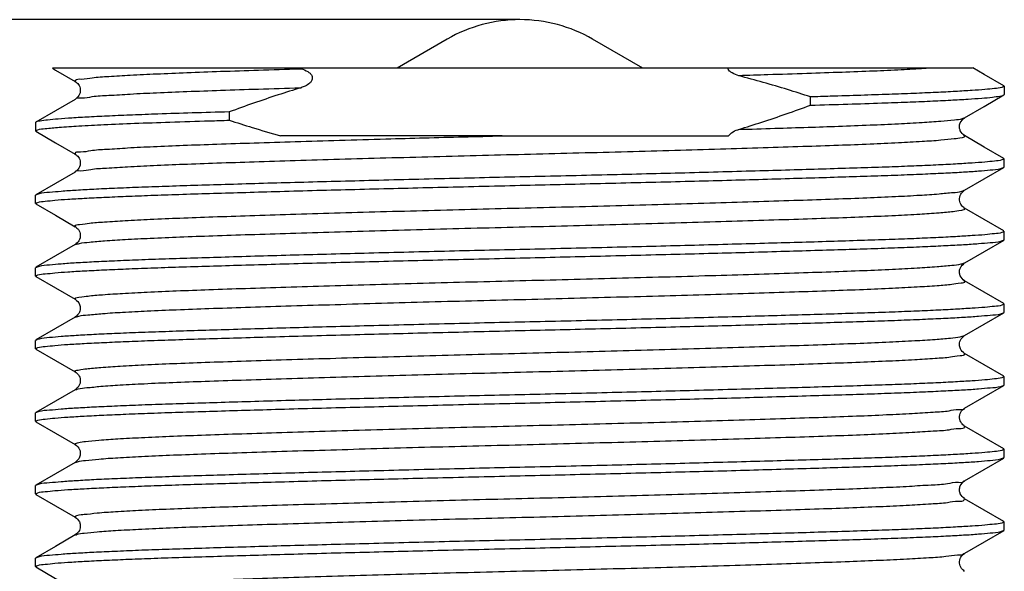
# Model space of a CAD drawing. Header units: millimetres. Extents: x 3 to 137, y 3 to 105.
# Tile 7 of 17: x 57.54 to 67.7, y 69.96 to 75.66. Entities that reach past the tile are written whole.
import ezdxf

# ---------------------------------------------------------------- set-up
doc = ezdxf.new("R2010")
doc.units = ezdxf.units.MM
doc.header["$LTSCALE"] = 0.5
doc.layers.add('DIMENSIONS', color=140, linetype='Continuous', lineweight=25)
doc.styles.add('SLDTEXTSTYLE0', font='TXT', dxfattribs={"width": 0.7})
doc.dimstyles.new('SLDDIMSTYLE0', dxfattribs={"dimtxt": 1.079004, "dimasz": 1.651, "dimexe": 0, "dimexo": 0.0625, "dimgap": 0.269751, "dimtad": 0, "dimtih": 1, "dimtoh": 1, "dimrnd": 1e-09, "dimzin": 12, "dimdsep": 46, "dimtxsty": 'SLDTEXTSTYLE0', "dimsah": 1, "dimcen": 0.09, "dimadec": 0, "dimazin": 3, "dimtfac": 1, "dimtofl": 0, "dimtmove": 0, "dimatfit": 3, "dimfxl": 0, "dimfrac": 2, "dimtolj": 1, "dimtzin": 12, "dimarcsym": 0})
doc.dimstyles.new('SLDDIMSTYLE1', dxfattribs={"dimtxt": 1.079004, "dimasz": 1.651, "dimexe": 0, "dimexo": 0.0625, "dimgap": 0.269751, "dimtad": 0, "dimtih": 1, "dimtoh": 1, "dimrnd": 1e-09, "dimzin": 4, "dimdsep": 46, "dimtxsty": 'SLDTEXTSTYLE0', "dimsah": 1, "dimcen": 0.09, "dimadec": 0, "dimazin": 1, "dimtfac": 1, "dimtofl": 0, "dimtmove": 0, "dimatfit": 3, "dimfxl": 0, "dimfrac": 2, "dimtolj": 1, "dimtzin": 12, "dimarcsym": 0})

# ---------------------------------------------------------------- blocks, each defined once
blk = doc.blocks.new('SW_BROKEN_VIEW_0')
at = {"color": 0}
blk.add_line((0, 0), (-0.653, 0), dxfattribs=at)
blk = doc.blocks.new('_D')
at = {"layer": 'DIMENSIONS'}
for p, q in [((62.065, 75.658), (47.17, 75.658)), ((48.758, 75.658), (48.758, 71.06)), ((47.155, 69.104), (46.792, 69.104)), ((46.792, 69.104), (46.792, 67.389)), ((50.361, 69.104), (50.723, 69.104)), ((50.723, 69.104), (50.723, 67.389)), ((46.792, 67.389), (47.155, 67.389)), ((50.723, 67.389), (50.361, 67.389)), ((48.758, 60.158), (48.758, 67.148)), ((57.246, 60.158), (47.17, 60.158))]:
    blk.add_line(p, q, dxfattribs=at)
for points in [[(48.758, 75.658), (48.504, 74.007), (49.012, 74.007)], [(48.758, 60.158), (49.012, 61.809), (48.504, 61.809)]]:
    blk.add_solid(points, dxfattribs=at)
at = {"layer": 'DIMENSIONS', "char_height": 1.0583, "attachment_point": 1, "style": 'SLDTEXTSTYLE0'}
for s, insert in [('15.5', (47.155, 70.71)), ('0.61', (47.155, 68.753))]:
    blk.add_mtext(s, dxfattribs=dict(at, insert=insert))
blk = doc.blocks.new('_D_2')
at = {"layer": 'DIMENSIONS'}
for p, q in [((57.237, 75.158), (52.06, 75.158)), ((53.648, 75.158), (53.648, 70.709)), ((52.045, 68.753), (51.682, 68.753)), ((51.682, 68.753), (51.682, 67.038)), ((55.251, 68.753), (55.613, 68.753)), ((55.613, 68.753), (55.613, 67.038)), ((51.682, 67.038), (52.045, 67.038)), ((55.613, 67.038), (55.251, 67.038)), ((53.648, 60.158), (53.648, 66.796)), ((57.246, 60.158), (52.06, 60.158))]:
    blk.add_line(p, q, dxfattribs=at)
for points in [[(53.648, 75.158), (53.394, 73.507), (53.902, 73.507)], [(53.648, 60.158), (53.902, 61.809), (53.394, 61.809)]]:
    blk.add_solid(points, dxfattribs=at)
at = {"layer": 'DIMENSIONS', "char_height": 1.0583, "attachment_point": 1, "style": 'SLDTEXTSTYLE0'}
for s, insert in [('15.0', (52.045, 70.359)), ('0.59', (52.045, 68.402))]:
    blk.add_mtext(s, dxfattribs=dict(at, insert=insert))

msp = doc.modelspace()

# ---------------------------------------------------------------- linework, layer by layer
for p, q in [((61.95, 75.457), (61.432, 75.158)), ((63.968, 75.158), (63.45, 75.457)), ((60.413, 75.158), (57.876, 75.158)), ((60.413, 75.158), (60.441, 75.151)), ((64.845, 75.158), (60.413, 75.158)), ((66.944, 75.158), (64.845, 75.158)), ((67.372, 75.158), (66.944, 75.158)), ((67.695, 74.975), (67.7, 74.97)), ((67.7, 74.97), (67.7, 74.884)), ((65.7, 74.774), (65.7, 74.86)), ((59.7, 74.705), (59.7, 74.619)), ((57.7, 74.595), (57.7, 74.509)), ((57.712, 74.504), (57.7, 74.509)), ((62.517, 74.458), (60.23, 74.458)), ((62.517, 74.458), (64.854, 74.458)), ((67.69, 74.225), (67.7, 74.22)), ((67.7, 74.134), (67.7, 74.22)), ((57.7, 73.759), (57.7, 73.845)), ((57.713, 73.754), (57.7, 73.759)), ((67.688, 73.475), (67.7, 73.47)), ((67.7, 73.384), (67.7, 73.47)), ((57.7, 73.009), (57.7, 73.095)), ((57.712, 73.005), (57.7, 73.009)), ((67.688, 72.725), (67.7, 72.72)), ((67.7, 72.634), (67.7, 72.72)), ((57.7, 72.259), (57.7, 72.345)), ((57.713, 72.254), (57.7, 72.259)), ((67.688, 71.975), (67.7, 71.97)), ((67.7, 71.884), (67.7, 71.97)), ((57.7, 71.509), (57.7, 71.595)), ((57.712, 71.504), (57.7, 71.509)), ((67.688, 71.225), (67.7, 71.22)), ((67.7, 71.134), (67.7, 71.22)), ((57.7, 70.759), (57.7, 70.845)), ((57.713, 70.754), (57.7, 70.759)), ((67.689, 70.475), (67.7, 70.47)), ((67.7, 70.384), (67.7, 70.47)), ((57.7, 70.009), (57.7, 70.095)), ((57.712, 70.005), (57.7, 70.009))]:
    msp.add_line(p, q)
at = {"flags": 128}
for points in [[(57.875, 75.156), (57.907, 75.137), (58.11, 75.02)], [(67.696, 74.975), (67.493, 75.092), (67.374, 75.161)], [(58.11, 74.834), (57.907, 74.717), (57.704, 74.6)], [(67.29, 74.645), (67.493, 74.762), (67.696, 74.88)], [(57.704, 74.505), (57.907, 74.387), (58.111, 74.27)], [(67.696, 74.225), (67.493, 74.342), (67.29, 74.46)], [(67.29, 73.895), (67.493, 74.012), (67.697, 74.13)], [(58.11, 74.084), (57.907, 73.967), (57.704, 73.85)], [(57.705, 73.754), (57.908, 73.637), (58.111, 73.519)], [(67.696, 73.475), (67.493, 73.592), (67.29, 73.71)], [(67.292, 73.146), (67.495, 73.263), (67.698, 73.381)], [(58.111, 73.335), (57.907, 73.217), (57.704, 73.1)], [(57.704, 73.005), (57.907, 72.887), (58.11, 72.77)], [(67.696, 72.725), (67.493, 72.842), (67.29, 72.96)], [(58.11, 72.585), (57.907, 72.467), (57.704, 72.35)], [(67.29, 72.395), (67.493, 72.512), (67.696, 72.63)], [(57.704, 72.254), (57.908, 72.137), (58.111, 72.02)], [(67.696, 71.975), (67.493, 72.092), (67.29, 72.21)], [(67.29, 71.645), (67.493, 71.762), (67.696, 71.88)], [(58.111, 71.835), (57.907, 71.717), (57.704, 71.6)], [(57.704, 71.505), (57.907, 71.387), (58.111, 71.27)], [(67.696, 71.225), (67.493, 71.342), (67.29, 71.46)], [(58.11, 71.084), (57.907, 70.967), (57.704, 70.849)], [(67.29, 70.895), (67.493, 71.012), (67.697, 71.13)], [(57.705, 70.754), (57.908, 70.637), (58.111, 70.52)], [(67.697, 70.475), (67.493, 70.592), (67.29, 70.709)], [(58.111, 70.335), (57.907, 70.217), (57.704, 70.1)], [(67.292, 70.146), (67.495, 70.264), (67.698, 70.381)], [(57.704, 70.005), (57.907, 69.887), (58.11, 69.77)]]:
    msp.add_lwpolyline(points, dxfattribs=at)
for start, end in [(89.9999, 119.9942), (60.0061, 89.9999)]:
    msp.add_arc((62.7, 74.158), 1.5, start, end)
for points, knots in [([(58.112, 75.02), (58.112, 75.024), (58.116, 75.049), (58.201, 75.039), (58.299, 75.065), (58.476, 75.071), (58.694, 75.087), (58.964, 75.099), (59.274, 75.112), (59.625, 75.125), (60.014, 75.137), (60.291, 75.146), (60.437, 75.15), (60.441, 75.151)], [0, 0, 0, 0, 0.005135, 0.030417, 0.079406, 0.152037, 0.247221, 0.363006, 0.496723, 0.645849, 0.812507, 0.99541, 1, 1, 1, 1]), ([(60.441, 75.151), (60.465, 75.143), (60.498, 75.132), (60.535, 75.105), (60.552, 75.084), (60.558, 75.062), (60.557, 75.043), (60.549, 75.022), (60.526, 74.995), (60.488, 74.972), (60.456, 74.961), (60.441, 74.955)], [0, 0, 0, 0, 0.231979, 0.323896, 0.416597, 0.475269, 0.534143, 0.59033, 0.685165, 0.854745, 1, 1, 1, 1]), ([(64.96, 75.079), (64.936, 75.086), (64.901, 75.097), (64.865, 75.125), (64.851, 75.143), (64.846, 75.154), (64.845, 75.158)], [0, 0, 0, 0, 0.520546, 0.7477, 0.924376, 1, 1, 1, 1]), ([(66.944, 75.158), (66.921, 75.156), (66.819, 75.149), (66.621, 75.138), (66.338, 75.125), (66.013, 75.113), (65.65, 75.101), (65.294, 75.089), (65.06, 75.082), (64.96, 75.079)], [0, 0, 0, 0, 0.034352, 0.155028, 0.299037, 0.463001, 0.64548, 0.848784, 1, 1, 1, 1]), ([(58.11, 75.02), (58.122, 75.011), (58.15, 74.989), (58.168, 74.934), (58.156, 74.872), (58.125, 74.847), (58.11, 74.834)], [0, 0, 0, 0, 0.204139, 0.465089, 0.747938, 1, 1, 1, 1]), ([(65.7, 74.86), (65.621, 74.885), (65.459, 74.938), (65.212, 75.011), (65.044, 75.056), (64.96, 75.079)], [0, 0, 0, 0, 0.322433, 0.661139, 1, 1, 1, 1]), ([(58.114, 74.834), (58.114, 74.835), (58.119, 74.855), (58.203, 74.842), (58.298, 74.871), (58.476, 74.876), (58.694, 74.892), (58.964, 74.904), (59.274, 74.917), (59.625, 74.929), (60.014, 74.942), (60.291, 74.951), (60.437, 74.955), (60.441, 74.955)], [0, 0, 0, 0, 0.000939, 0.026328, 0.075524, 0.148461, 0.244046, 0.36032, 0.494601, 0.644355, 0.811716, 0.995391, 1, 1, 1, 1]), ([(60.441, 74.955), (60.362, 74.931), (60.198, 74.879), (59.951, 74.796), (59.784, 74.736), (59.7, 74.705)], [0, 0, 0, 0, 0.318574, 0.659236, 1, 1, 1, 1]), ([(67.7, 74.97), (67.692, 74.966), (67.661, 74.95), (67.591, 74.947), (67.49, 74.934), (67.355, 74.926), (67.186, 74.915), (66.986, 74.905), (66.757, 74.895), (66.499, 74.885), (66.211, 74.876), (65.941, 74.867), (65.768, 74.862), (65.7, 74.86)], [0, 0, 0, 0, 0.013654, 0.051677, 0.101625, 0.168025, 0.253131, 0.354588, 0.468205, 0.595794, 0.740803, 0.898625, 1, 1, 1, 1]), ([(65.7, 74.774), (65.828, 74.778), (66.074, 74.785), (66.407, 74.796), (66.691, 74.806), (66.927, 74.816), (67.136, 74.826), (67.314, 74.836), (67.456, 74.847), (67.567, 74.855), (67.64, 74.868), (67.686, 74.87), (67.698, 74.882), (67.7, 74.884)], [0, 0, 0, 0, 0.1912, 0.367313, 0.498502, 0.61595, 0.721566, 0.811017, 0.881788, 0.936216, 0.974756, 0.995532, 1, 1, 1, 1]), ([(59.7, 74.705), (59.572, 74.702), (59.327, 74.694), (58.994, 74.684), (58.71, 74.673), (58.473, 74.663), (58.264, 74.653), (58.087, 74.643), (57.944, 74.632), (57.834, 74.624), (57.761, 74.611), (57.715, 74.609), (57.702, 74.597), (57.7, 74.595)], [0, 0, 0, 0, 0.1912, 0.367313, 0.498502, 0.61595, 0.721566, 0.811017, 0.881788, 0.936216, 0.974756, 0.995532, 1, 1, 1, 1]), ([(64.96, 74.524), (65.039, 74.549), (65.203, 74.6), (65.45, 74.684), (65.617, 74.744), (65.7, 74.774)], [0, 0, 0, 0, 0.318574, 0.659236, 1, 1, 1, 1]), ([(57.7, 74.509), (57.708, 74.513), (57.739, 74.529), (57.824, 74.533), (57.963, 74.55), (58.166, 74.561), (58.425, 74.575), (58.738, 74.588), (59.102, 74.601), (59.428, 74.611), (59.632, 74.617), (59.7, 74.619)], [0, 0, 0, 0, 0.013809, 0.051672, 0.123263, 0.224857, 0.354583, 0.511615, 0.694102, 0.898624, 1, 1, 1, 1]), ([(59.7, 74.619), (59.779, 74.594), (59.955, 74.537), (60.132, 74.486), (60.23, 74.458)], [0, 0, 0, 0, 0.449502, 1, 1, 1, 1]), ([(64.96, 74.524), (65.083, 74.528), (65.322, 74.535), (65.664, 74.546), (65.993, 74.557), (66.304, 74.569), (66.592, 74.582), (66.835, 74.596), (67.028, 74.607), (67.165, 74.624), (67.248, 74.627), (67.278, 74.642), (67.284, 74.645)], [0, 0, 0, 0, 0.159404, 0.307041, 0.441416, 0.582906, 0.707735, 0.81296, 0.896276, 0.956186, 0.992138, 1, 1, 1, 1]), ([(67.29, 74.46), (67.273, 74.475), (67.246, 74.498), (67.238, 74.538), (67.238, 74.555), (67.238, 74.564), (67.24, 74.574), (67.248, 74.608), (67.272, 74.629), (67.29, 74.645)], [0, 0, 0, 0, 0.304389, 0.461624, 0.535773, 0.541697, 0.581246, 0.683105, 1, 1, 1, 1]), ([(64.854, 74.458), (64.864, 74.469), (64.89, 74.498), (64.93, 74.515), (64.957, 74.523), (64.96, 74.524)], [0, 0, 0, 0, 0.347055, 0.927166, 1, 1, 1, 1]), ([(58.112, 74.084), (58.112, 74.085), (58.107, 74.102), (58.201, 74.092), (58.279, 74.119), (58.456, 74.125), (58.666, 74.141), (58.932, 74.153), (59.238, 74.166), (59.584, 74.178), (59.969, 74.191), (60.391, 74.204), (60.845, 74.218), (61.322, 74.231), (61.814, 74.244), (62.312, 74.257), (62.811, 74.27), (63.31, 74.282), (63.806, 74.296), (64.292, 74.309), (64.76, 74.323), (65.201, 74.336), (65.607, 74.349), (65.975, 74.361), (66.304, 74.374), (66.591, 74.387), (66.837, 74.401), (67.023, 74.412), (67.175, 74.429), (67.235, 74.432), (67.304, 74.452), (67.288, 74.458), (67.283, 74.46)], [0, 0, 0, 0, 0.000074, 0.005851, 0.01764, 0.03546, 0.05906, 0.087966, 0.121518, 0.159009, 0.200913, 0.247022, 0.296606, 0.348785, 0.402573, 0.456947, 0.510963, 0.565226, 0.619467, 0.672665, 0.723807, 0.771948, 0.816267, 0.856126, 0.891919, 0.923498, 0.950118, 0.971194, 0.98635, 0.995445, 0.998689, 1, 1, 1, 1]), ([(58.114, 74.27), (58.113, 74.273), (58.105, 74.296), (58.198, 74.289), (58.281, 74.313), (58.456, 74.32), (58.666, 74.336), (58.932, 74.348), (59.238, 74.361), (59.584, 74.373), (59.969, 74.386), (60.391, 74.399), (60.845, 74.413), (61.29, 74.425), (61.716, 74.437), (62.116, 74.448), (62.383, 74.454), (62.517, 74.458)], [0, 0, 0, 0, 0.002444, 0.014473, 0.039024, 0.076132, 0.125278, 0.185474, 0.255343, 0.333418, 0.420679, 0.516699, 0.619956, 0.728614, 0.818384, 0.909211, 1, 1, 1, 1]), ([(67.7, 74.22), (67.692, 74.216), (67.661, 74.2), (67.591, 74.197), (67.49, 74.184), (67.355, 74.176), (67.186, 74.165), (66.986, 74.155), (66.757, 74.145), (66.499, 74.135), (66.211, 74.126), (65.899, 74.116), (65.567, 74.106), (65.214, 74.096), (64.84, 74.086), (64.451, 74.075), (64.054, 74.065), (63.646, 74.055), (63.228, 74.045), (62.806, 74.035), (62.387, 74.026), (61.971, 74.016), (61.556, 74.006), (61.149, 73.995), (60.757, 73.985), (60.378, 73.975), (60.013, 73.965), (59.667, 73.954), (59.345, 73.945), (59.048, 73.935), (58.773, 73.926), (58.527, 73.915), (58.312, 73.906), (58.129, 73.895), (57.976, 73.886), (57.85, 73.872), (57.758, 73.869), (57.712, 73.85), (57.7, 73.845)], [0, 0, 0, 0, 0.002735, 0.010351, 0.020357, 0.033657, 0.050705, 0.071028, 0.093786, 0.119344, 0.148391, 0.180004, 0.212972, 0.247918, 0.285699, 0.325044, 0.36451, 0.40491, 0.447168, 0.489812, 0.531325, 0.572623, 0.614593, 0.655727, 0.694608, 0.732148, 0.769099, 0.804086, 0.835954, 0.865506, 0.893275, 0.918176, 0.939441, 0.95768, 0.973148, 0.985171, 0.996056, 1, 1, 1, 1]), ([(58.111, 74.27), (58.123, 74.26), (58.15, 74.239), (58.168, 74.184), (58.156, 74.122), (58.125, 74.097), (58.11, 74.085)], [0, 0, 0, 0, 0.2033586, 0.4644412, 0.7477124, 1, 1, 1, 1]), ([(57.7, 73.759), (57.708, 73.763), (57.739, 73.779), (57.809, 73.782), (57.911, 73.795), (58.045, 73.804), (58.214, 73.814), (58.415, 73.824), (58.643, 73.834), (58.901, 73.844), (59.189, 73.854), (59.501, 73.863), (59.834, 73.873), (60.186, 73.883), (60.56, 73.894), (60.949, 73.904), (61.347, 73.914), (61.754, 73.924), (62.172, 73.934), (62.594, 73.944), (63.013, 73.954), (63.429, 73.964), (63.844, 73.974), (64.251, 73.984), (64.644, 73.994), (65.022, 74.004), (65.387, 74.015), (65.734, 74.025), (66.055, 74.035), (66.353, 74.044), (66.627, 74.054), (66.874, 74.064), (67.088, 74.074), (67.271, 74.084), (67.424, 74.093), (67.551, 74.107), (67.642, 74.11), (67.688, 74.129), (67.7, 74.134)], [0, 0, 0, 0, 0.002735, 0.010351, 0.020357, 0.033657, 0.050705, 0.071028, 0.093786, 0.119344, 0.148391, 0.180004, 0.212972, 0.247918, 0.285699, 0.325044, 0.36451, 0.40491, 0.447168, 0.489812, 0.531325, 0.572623, 0.614593, 0.655727, 0.694608, 0.732148, 0.769099, 0.804086, 0.835954, 0.865506, 0.893275, 0.918176, 0.939441, 0.95768, 0.973148, 0.985171, 0.996056, 1, 1, 1, 1]), ([(58.116, 73.519), (58.113, 73.523), (58.098, 73.54), (58.192, 73.542), (58.264, 73.56), (58.436, 73.569), (58.639, 73.584), (58.9, 73.597), (59.202, 73.61), (59.544, 73.622), (59.925, 73.634), (60.343, 73.648), (60.793, 73.661), (61.268, 73.675), (61.759, 73.688), (62.257, 73.701), (62.756, 73.714), (63.254, 73.726), (63.751, 73.739), (64.239, 73.753), (64.71, 73.766), (65.154, 73.78), (65.564, 73.793), (65.936, 73.805), (66.269, 73.818), (66.562, 73.83), (66.81, 73.844), (67.009, 73.856), (67.153, 73.872), (67.241, 73.877), (67.277, 73.892), (67.285, 73.895)], [0, 0, 0, 0, 0.0012623, 0.0063946, 0.0175199, 0.0346944, 0.0576945, 0.0860686, 0.119174, 0.1562649, 0.1977049, 0.2434243, 0.2927124, 0.3447008, 0.3984134, 0.4528265, 0.5069466, 0.5612049, 0.6155509, 0.6689681, 0.7204379, 0.7690031, 0.8138267, 0.8542379, 0.8904844, 0.9226023, 0.9498317, 0.9715686, 0.9874095, 0.997186, 1, 1, 1, 1]), ([(67.29, 73.709), (67.278, 73.719), (67.251, 73.74), (67.233, 73.795), (67.244, 73.857), (67.275, 73.883), (67.29, 73.895)], [0, 0, 0, 0, 0.204039, 0.465054, 0.74799, 1, 1, 1, 1]), ([(58.112, 73.335), (58.126, 73.339), (58.173, 73.353), (58.275, 73.361), (58.431, 73.376), (58.641, 73.388), (58.9, 73.402), (59.202, 73.414), (59.544, 73.427), (59.925, 73.439), (60.343, 73.452), (60.793, 73.466), (61.268, 73.48), (61.759, 73.493), (62.257, 73.506), (62.756, 73.518), (63.254, 73.531), (63.751, 73.544), (64.239, 73.558), (64.71, 73.571), (65.154, 73.585), (65.564, 73.598), (65.936, 73.61), (66.269, 73.623), (66.561, 73.635), (66.812, 73.649), (67.004, 73.661), (67.164, 73.676), (67.226, 73.684), (67.305, 73.699), (67.288, 73.707), (67.283, 73.71)], [0, 0, 0, 0, 0.004773, 0.01589, 0.033051, 0.056032, 0.084384, 0.117463, 0.154524, 0.195931, 0.241614, 0.290863, 0.34281, 0.39648, 0.45085, 0.504927, 0.559142, 0.613445, 0.66682, 0.718248, 0.766775, 0.811563, 0.851942, 0.88816, 0.920252, 0.94746, 0.969179, 0.985008, 0.994776, 0.998634, 1, 1, 1, 1]), ([(58.11, 73.52), (58.122, 73.51), (58.15, 73.489), (58.168, 73.434), (58.156, 73.372), (58.125, 73.347), (58.111, 73.335)], [0, 0, 0, 0, 0.2043156, 0.4655942, 0.7486533, 1, 1, 1, 1]), ([(67.7, 73.47), (67.692, 73.466), (67.661, 73.45), (67.591, 73.447), (67.49, 73.434), (67.355, 73.426), (67.186, 73.415), (66.986, 73.405), (66.757, 73.395), (66.499, 73.385), (66.211, 73.376), (65.899, 73.366), (65.567, 73.356), (65.214, 73.346), (64.84, 73.336), (64.451, 73.325), (64.054, 73.315), (63.646, 73.305), (63.228, 73.295), (62.806, 73.285), (62.387, 73.276), (61.971, 73.266), (61.556, 73.256), (61.149, 73.245), (60.757, 73.235), (60.378, 73.225), (60.013, 73.215), (59.667, 73.204), (59.345, 73.195), (59.048, 73.185), (58.773, 73.176), (58.527, 73.165), (58.312, 73.156), (58.129, 73.145), (57.976, 73.136), (57.85, 73.122), (57.758, 73.119), (57.712, 73.1), (57.7, 73.095)], [0, 0, 0, 0, 0.002735, 0.010351, 0.020357, 0.033657, 0.050705, 0.071028, 0.093786, 0.119344, 0.148391, 0.180004, 0.212972, 0.247918, 0.285699, 0.325044, 0.36451, 0.40491, 0.447168, 0.489812, 0.531325, 0.572623, 0.614593, 0.655727, 0.694608, 0.732148, 0.769099, 0.804086, 0.835954, 0.865506, 0.893276, 0.918176, 0.939441, 0.95768, 0.973148, 0.985171, 0.996056, 1, 1, 1, 1]), ([(57.7, 73.009), (57.708, 73.013), (57.739, 73.029), (57.809, 73.032), (57.911, 73.045), (58.045, 73.054), (58.214, 73.064), (58.415, 73.074), (58.643, 73.084), (58.901, 73.094), (59.189, 73.104), (59.501, 73.113), (59.834, 73.123), (60.186, 73.133), (60.56, 73.144), (60.949, 73.154), (61.347, 73.164), (61.754, 73.174), (62.172, 73.184), (62.594, 73.194), (63.013, 73.204), (63.429, 73.214), (63.844, 73.224), (64.251, 73.234), (64.644, 73.244), (65.022, 73.254), (65.387, 73.265), (65.734, 73.275), (66.055, 73.285), (66.353, 73.294), (66.627, 73.304), (66.874, 73.314), (67.088, 73.324), (67.271, 73.334), (67.424, 73.343), (67.551, 73.357), (67.642, 73.36), (67.688, 73.379), (67.7, 73.384)], [0, 0, 0, 0, 0.002735, 0.010351, 0.020357, 0.033657, 0.050705, 0.071028, 0.093786, 0.119344, 0.148391, 0.180004, 0.212972, 0.247918, 0.285699, 0.325044, 0.36451, 0.40491, 0.447168, 0.489812, 0.531325, 0.572623, 0.614593, 0.655727, 0.694608, 0.732148, 0.769099, 0.804086, 0.835954, 0.865506, 0.893275, 0.918176, 0.939441, 0.95768, 0.973148, 0.985171, 0.996056, 1, 1, 1, 1]), ([(58.117, 72.77), (58.113, 72.772), (58.095, 72.784), (58.184, 72.794), (58.25, 72.806), (58.416, 72.819), (58.613, 72.832), (58.869, 72.845), (59.166, 72.858), (59.504, 72.87), (59.88, 72.883), (60.295, 72.896), (60.742, 72.91), (61.215, 72.923), (61.704, 72.937), (62.201, 72.95), (62.7, 72.962), (63.199, 72.975), (63.696, 72.988), (64.186, 73.001), (64.658, 73.015), (65.106, 73.028), (65.52, 73.041), (65.896, 73.054), (66.234, 73.066), (66.532, 73.079), (66.785, 73.093), (66.989, 73.105), (67.139, 73.12), (67.235, 73.127), (67.278, 73.142), (67.29, 73.146)], [0, 0, 0, 0, 0.0013148, 0.005802, 0.0162441, 0.03274, 0.0550932, 0.0828767, 0.1154671, 0.1521015, 0.1929976, 0.2382372, 0.2871302, 0.338824, 0.3923524, 0.4466949, 0.5008397, 0.5549844, 0.6093269, 0.6628553, 0.7145491, 0.7634421, 0.8086818, 0.8495778, 0.8862122, 0.9188026, 0.9465861, 0.9689394, 0.9854352, 0.9958773, 1, 1, 1, 1]), ([(67.29, 72.96), (67.272, 72.976), (67.248, 72.997), (67.24, 73.029), (67.239, 73.039), (67.237, 73.059), (67.242, 73.102), (67.273, 73.129), (67.29, 73.145)], [0, 0, 0, 0, 0.3174063, 0.4194122, 0.4494506, 0.459012, 0.6951519, 1, 1, 1, 1]), ([(58.114, 72.585), (58.125, 72.588), (58.166, 72.603), (58.261, 72.609), (58.411, 72.625), (58.615, 72.637), (58.869, 72.65), (59.166, 72.663), (59.504, 72.675), (59.88, 72.688), (60.295, 72.701), (60.742, 72.714), (61.215, 72.728), (61.704, 72.742), (62.201, 72.755), (62.7, 72.767), (63.199, 72.78), (63.696, 72.793), (64.186, 72.806), (64.658, 72.82), (65.106, 72.833), (65.52, 72.846), (65.896, 72.859), (66.234, 72.871), (66.531, 72.884), (66.787, 72.897), (66.984, 72.91), (67.151, 72.923), (67.217, 72.935), (67.305, 72.945), (67.287, 72.957), (67.283, 72.96)], [0, 0, 0, 0, 0.003705, 0.014151, 0.030653, 0.053015, 0.080809, 0.113412, 0.15006, 0.190972, 0.236229, 0.285141, 0.336855, 0.390404, 0.444767, 0.498933, 0.553099, 0.607462, 0.661011, 0.712725, 0.761637, 0.806894, 0.847806, 0.884454, 0.917057, 0.944851, 0.967213, 0.983716, 0.994162, 0.998651, 1, 1, 1, 1]), ([(58.111, 72.77), (58.129, 72.754), (58.152, 72.733), (58.16, 72.7), (58.162, 72.69), (58.164, 72.67), (58.158, 72.627), (58.128, 72.6), (58.111, 72.585)], [0, 0, 0, 0, 0.317432, 0.419433, 0.449466, 0.459023, 0.695153, 1, 1, 1, 1]), ([(67.7, 72.72), (67.692, 72.716), (67.661, 72.7), (67.591, 72.697), (67.49, 72.684), (67.355, 72.676), (67.186, 72.665), (66.986, 72.655), (66.757, 72.645), (66.499, 72.635), (66.211, 72.626), (65.899, 72.616), (65.567, 72.606), (65.214, 72.596), (64.84, 72.586), (64.451, 72.575), (64.054, 72.565), (63.646, 72.555), (63.228, 72.545), (62.806, 72.535), (62.387, 72.526), (61.971, 72.516), (61.556, 72.506), (61.149, 72.495), (60.757, 72.485), (60.378, 72.475), (60.013, 72.465), (59.667, 72.454), (59.345, 72.445), (59.048, 72.435), (58.773, 72.426), (58.527, 72.415), (58.312, 72.406), (58.129, 72.395), (57.976, 72.386), (57.85, 72.372), (57.758, 72.369), (57.712, 72.35), (57.7, 72.345)], [0, 0, 0, 0, 0.002735, 0.010351, 0.020357, 0.033657, 0.050705, 0.071028, 0.093786, 0.119344, 0.148391, 0.180004, 0.212972, 0.247918, 0.285699, 0.325044, 0.36451, 0.40491, 0.447168, 0.489812, 0.531325, 0.572623, 0.614593, 0.655727, 0.694608, 0.732148, 0.769099, 0.804086, 0.835954, 0.865506, 0.893275, 0.918176, 0.939441, 0.95768, 0.973148, 0.985171, 0.996056, 1, 1, 1, 1]), ([(57.7, 72.259), (57.708, 72.263), (57.739, 72.279), (57.809, 72.282), (57.911, 72.295), (58.045, 72.304), (58.214, 72.314), (58.415, 72.324), (58.643, 72.334), (58.901, 72.344), (59.189, 72.354), (59.501, 72.363), (59.834, 72.373), (60.186, 72.383), (60.56, 72.394), (60.949, 72.404), (61.347, 72.414), (61.754, 72.424), (62.172, 72.434), (62.594, 72.444), (63.013, 72.454), (63.429, 72.464), (63.844, 72.474), (64.251, 72.484), (64.644, 72.494), (65.022, 72.504), (65.387, 72.515), (65.734, 72.525), (66.055, 72.535), (66.353, 72.544), (66.627, 72.554), (66.874, 72.564), (67.088, 72.574), (67.271, 72.584), (67.424, 72.593), (67.551, 72.607), (67.642, 72.61), (67.688, 72.629), (67.7, 72.634)], [0, 0, 0, 0, 0.002735, 0.010351, 0.020357, 0.033657, 0.050705, 0.071028, 0.093786, 0.119344, 0.148391, 0.180004, 0.212972, 0.247918, 0.285699, 0.325044, 0.36451, 0.40491, 0.447168, 0.489812, 0.531325, 0.572623, 0.614593, 0.655727, 0.694608, 0.732148, 0.769099, 0.804086, 0.835954, 0.865506, 0.893275, 0.918176, 0.939441, 0.95768, 0.973148, 0.985171, 0.996056, 1, 1, 1, 1]), ([(58.118, 72.02), (58.113, 72.022), (58.095, 72.03), (58.175, 72.046), (58.237, 72.053), (58.396, 72.068), (58.588, 72.08), (58.839, 72.094), (59.131, 72.107), (59.465, 72.119), (59.837, 72.132), (60.247, 72.145), (60.691, 72.158), (61.161, 72.172), (61.649, 72.185), (62.146, 72.198), (62.645, 72.211), (63.144, 72.223), (63.641, 72.236), (64.132, 72.25), (64.607, 72.263), (65.058, 72.277), (65.476, 72.29), (65.857, 72.303), (66.199, 72.315), (66.501, 72.328), (66.759, 72.341), (66.969, 72.353), (67.126, 72.368), (67.227, 72.376), (67.274, 72.391), (67.288, 72.395)], [0, 0, 0, 0, 0.001394, 0.005252, 0.01502, 0.030848, 0.052566, 0.079772, 0.111863, 0.148079, 0.188456, 0.233241, 0.281765, 0.333191, 0.386563, 0.440863, 0.495075, 0.549149, 0.603516, 0.657183, 0.709127, 0.758374, 0.804054, 0.845459, 0.882519, 0.915596, 0.943946, 0.966926, 0.984086, 0.995202, 1, 1, 1, 1]), ([(67.29, 72.209), (67.273, 72.224), (67.251, 72.243), (67.241, 72.273), (67.239, 72.284), (67.239, 72.288), (67.236, 72.309), (67.242, 72.353), (67.273, 72.38), (67.29, 72.395)], [0, 0, 0, 0, 0.2928179, 0.392071, 0.4240084, 0.4434821, 0.4484929, 0.7101886, 1, 1, 1, 1]), ([(58.116, 71.835), (58.124, 71.838), (58.16, 71.852), (58.248, 71.857), (58.391, 71.874), (58.59, 71.885), (58.838, 71.899), (59.131, 71.912), (59.464, 71.924), (59.837, 71.936), (60.247, 71.95), (60.691, 71.963), (61.161, 71.977), (61.649, 71.99), (62.146, 72.003), (62.645, 72.016), (63.144, 72.028), (63.641, 72.041), (64.132, 72.055), (64.607, 72.068), (65.058, 72.082), (65.476, 72.095), (65.856, 72.108), (66.199, 72.12), (66.5, 72.133), (66.761, 72.145), (66.965, 72.16), (67.136, 72.169), (67.209, 72.188), (67.302, 72.19), (67.287, 72.206), (67.285, 72.21)], [0, 0, 0, 0, 0.002741, 0.012518, 0.028361, 0.050101, 0.077333, 0.109455, 0.145705, 0.186121, 0.23095, 0.279521, 0.330997, 0.38442, 0.438772, 0.493037, 0.547163, 0.601582, 0.655301, 0.707296, 0.756589, 0.802314, 0.843759, 0.880854, 0.913963, 0.942341, 0.965343, 0.98252, 0.993646, 0.998779, 1, 1, 1, 1]), ([(67.7, 71.97), (67.692, 71.966), (67.661, 71.95), (67.591, 71.947), (67.49, 71.934), (67.355, 71.926), (67.186, 71.915), (66.986, 71.905), (66.757, 71.895), (66.499, 71.885), (66.211, 71.876), (65.899, 71.866), (65.567, 71.856), (65.214, 71.846), (64.84, 71.836), (64.451, 71.825), (64.054, 71.815), (63.646, 71.805), (63.228, 71.795), (62.806, 71.785), (62.387, 71.776), (61.971, 71.766), (61.556, 71.756), (61.149, 71.745), (60.757, 71.735), (60.378, 71.725), (60.013, 71.715), (59.667, 71.704), (59.345, 71.695), (59.048, 71.685), (58.773, 71.676), (58.527, 71.665), (58.312, 71.656), (58.129, 71.645), (57.976, 71.636), (57.85, 71.622), (57.758, 71.619), (57.712, 71.6), (57.7, 71.595)], [0, 0, 0, 0, 0.002735, 0.010351, 0.020357, 0.033657, 0.050705, 0.071028, 0.093786, 0.119344, 0.148391, 0.180004, 0.212972, 0.247918, 0.285699, 0.325044, 0.36451, 0.40491, 0.447168, 0.489812, 0.531325, 0.572623, 0.614593, 0.655727, 0.694608, 0.732148, 0.769099, 0.804086, 0.835954, 0.865506, 0.893276, 0.918176, 0.939441, 0.95768, 0.973148, 0.985171, 0.996056, 1, 1, 1, 1]), ([(58.11, 72.02), (58.122, 72.01), (58.15, 71.989), (58.168, 71.934), (58.156, 71.872), (58.125, 71.847), (58.11, 71.834)], [0, 0, 0, 0, 0.204015, 0.465038, 0.747987, 1, 1, 1, 1]), ([(57.7, 71.509), (57.708, 71.513), (57.739, 71.529), (57.809, 71.532), (57.911, 71.545), (58.045, 71.554), (58.214, 71.564), (58.415, 71.574), (58.643, 71.584), (58.901, 71.594), (59.189, 71.604), (59.501, 71.613), (59.834, 71.623), (60.186, 71.633), (60.56, 71.644), (60.949, 71.654), (61.347, 71.664), (61.754, 71.674), (62.172, 71.685), (62.594, 71.694), (63.013, 71.704), (63.429, 71.714), (63.844, 71.724), (64.251, 71.734), (64.644, 71.744), (65.022, 71.754), (65.387, 71.765), (65.734, 71.775), (66.055, 71.785), (66.353, 71.794), (66.627, 71.804), (66.874, 71.814), (67.088, 71.824), (67.271, 71.834), (67.424, 71.843), (67.551, 71.857), (67.642, 71.86), (67.688, 71.879), (67.7, 71.884)], [0, 0, 0, 0, 0.002735, 0.010351, 0.020357, 0.033657, 0.050705, 0.071028, 0.093786, 0.119344, 0.148391, 0.180004, 0.212972, 0.247918, 0.285699, 0.325044, 0.36451, 0.40491, 0.447168, 0.489812, 0.531325, 0.572623, 0.614593, 0.655727, 0.694608, 0.732148, 0.769099, 0.804086, 0.835954, 0.865506, 0.893275, 0.918176, 0.939441, 0.95768, 0.973148, 0.985171, 0.996056, 1, 1, 1, 1]), ([(58.117, 71.27), (58.112, 71.271), (58.096, 71.277), (58.166, 71.297), (58.225, 71.3), (58.377, 71.318), (58.564, 71.329), (58.809, 71.343), (59.096, 71.355), (59.426, 71.368), (59.794, 71.38), (60.2, 71.393), (60.64, 71.407), (61.108, 71.42), (61.594, 71.434), (62.091, 71.447), (62.589, 71.46), (63.088, 71.472), (63.586, 71.485), (64.078, 71.498), (64.555, 71.512), (65.009, 71.525), (65.431, 71.539), (65.816, 71.551), (66.163, 71.563), (66.469, 71.577), (66.735, 71.589), (66.944, 71.605), (67.122, 71.61), (67.199, 71.638), (67.293, 71.627), (67.289, 71.645), (67.289, 71.645)], [0, 0, 0, 0, 0.001304, 0.004548, 0.013643, 0.028799, 0.049877, 0.076497, 0.108076, 0.143871, 0.183731, 0.228051, 0.276194, 0.327337, 0.380537, 0.434779, 0.489043, 0.543061, 0.597437, 0.651226, 0.703406, 0.752992, 0.799102, 0.841007, 0.8785, 0.912052, 0.940959, 0.96456, 0.98238, 0.99417, 0.999946, 1, 1, 1, 1]), ([(67.29, 71.46), (67.278, 71.469), (67.251, 71.49), (67.233, 71.545), (67.244, 71.607), (67.275, 71.633), (67.29, 71.645)], [0, 0, 0, 0, 0.20331, 0.464394, 0.747687, 1, 1, 1, 1]), ([(58.116, 71.084), (58.122, 71.087), (58.153, 71.102), (58.236, 71.105), (58.372, 71.122), (58.566, 71.134), (58.808, 71.148), (59.097, 71.16), (59.426, 71.173), (59.794, 71.185), (60.2, 71.198), (60.64, 71.211), (61.108, 71.225), (61.594, 71.239), (62.091, 71.252), (62.589, 71.264), (63.088, 71.277), (63.586, 71.29), (64.078, 71.303), (64.555, 71.317), (65.009, 71.33), (65.431, 71.343), (65.816, 71.356), (66.163, 71.368), (66.469, 71.381), (66.734, 71.394), (66.945, 71.409), (67.12, 71.416), (67.203, 71.44), (67.295, 71.434), (67.288, 71.456), (67.286, 71.46)], [0, 0, 0, 0, 0.002014, 0.011122, 0.0263, 0.047407, 0.074065, 0.105689, 0.141534, 0.18145, 0.225834, 0.274044, 0.325259, 0.378534, 0.432852, 0.487194, 0.541288, 0.59574, 0.649606, 0.701859, 0.751515, 0.79769, 0.839654, 0.8772, 0.9108, 0.939748, 0.963382, 0.981227, 0.993033, 0.998818, 1, 1, 1, 1]), ([(58.111, 71.27), (58.128, 71.254), (58.154, 71.231), (58.163, 71.192), (58.163, 71.174), (58.162, 71.166), (58.161, 71.155), (58.152, 71.122), (58.129, 71.101), (58.111, 71.085)], [0, 0, 0, 0, 0.304395, 0.46163, 0.535781, 0.541709, 0.581263, 0.683121, 1, 1, 1, 1]), ([(67.7, 71.22), (67.692, 71.216), (67.661, 71.2), (67.591, 71.197), (67.49, 71.184), (67.355, 71.176), (67.186, 71.165), (66.986, 71.155), (66.757, 71.145), (66.499, 71.135), (66.211, 71.126), (65.899, 71.116), (65.567, 71.106), (65.214, 71.096), (64.84, 71.086), (64.451, 71.075), (64.054, 71.065), (63.646, 71.055), (63.228, 71.045), (62.806, 71.035), (62.387, 71.026), (61.971, 71.016), (61.556, 71.006), (61.149, 70.995), (60.757, 70.985), (60.378, 70.975), (60.013, 70.965), (59.667, 70.954), (59.345, 70.945), (59.048, 70.935), (58.773, 70.926), (58.527, 70.915), (58.312, 70.906), (58.129, 70.895), (57.976, 70.886), (57.85, 70.872), (57.758, 70.869), (57.712, 70.85), (57.7, 70.845)], [0, 0, 0, 0, 0.002735, 0.010351, 0.020357, 0.033657, 0.050705, 0.071028, 0.093786, 0.119344, 0.148391, 0.180004, 0.212972, 0.247918, 0.285699, 0.325044, 0.36451, 0.40491, 0.447168, 0.489812, 0.531325, 0.572623, 0.614593, 0.655727, 0.694608, 0.732148, 0.769099, 0.804086, 0.835954, 0.865506, 0.893276, 0.918176, 0.939441, 0.95768, 0.973148, 0.985171, 0.996056, 1, 1, 1, 1]), ([(57.7, 70.759), (57.708, 70.763), (57.739, 70.779), (57.809, 70.782), (57.911, 70.795), (58.045, 70.804), (58.214, 70.814), (58.415, 70.824), (58.643, 70.834), (58.901, 70.844), (59.189, 70.854), (59.501, 70.863), (59.834, 70.873), (60.186, 70.883), (60.56, 70.894), (60.949, 70.904), (61.347, 70.914), (61.754, 70.924), (62.172, 70.934), (62.594, 70.944), (63.013, 70.954), (63.429, 70.964), (63.844, 70.974), (64.251, 70.984), (64.644, 70.994), (65.022, 71.004), (65.387, 71.015), (65.734, 71.025), (66.055, 71.035), (66.353, 71.044), (66.627, 71.054), (66.874, 71.064), (67.088, 71.074), (67.271, 71.084), (67.424, 71.093), (67.551, 71.107), (67.642, 71.11), (67.688, 71.129), (67.7, 71.134)], [0, 0, 0, 0, 0.002735, 0.010351, 0.020357, 0.033657, 0.050705, 0.071028, 0.093786, 0.119344, 0.148391, 0.180004, 0.212972, 0.247918, 0.285699, 0.325044, 0.36451, 0.40491, 0.447168, 0.489812, 0.531325, 0.572623, 0.614593, 0.655727, 0.694608, 0.732148, 0.769099, 0.804086, 0.835954, 0.865506, 0.893275, 0.918176, 0.939441, 0.95768, 0.973148, 0.985171, 0.996056, 1, 1, 1, 1]), ([(58.117, 70.519), (58.112, 70.521), (58.098, 70.524), (58.157, 70.548), (58.214, 70.547), (58.359, 70.567), (58.54, 70.577), (58.78, 70.591), (59.062, 70.604), (59.387, 70.617), (59.751, 70.629), (60.153, 70.642), (60.59, 70.655), (61.055, 70.669), (61.54, 70.682), (62.035, 70.695), (62.534, 70.708), (63.033, 70.72), (63.531, 70.733), (64.024, 70.747), (64.503, 70.76), (64.96, 70.774), (65.386, 70.787), (65.775, 70.8), (66.126, 70.812), (66.437, 70.825), (66.707, 70.837), (66.924, 70.853), (67.102, 70.858), (67.197, 70.887), (67.282, 70.874), (67.286, 70.894), (67.286, 70.895)], [0, 0, 0, 0, 0.001188, 0.003847, 0.012274, 0.026762, 0.047201, 0.073237, 0.104307, 0.139682, 0.179051, 0.222914, 0.27068, 0.321547, 0.37458, 0.428769, 0.483093, 0.537088, 0.591479, 0.645397, 0.697818, 0.747749, 0.794295, 0.836708, 0.874658, 0.908687, 0.938153, 0.962376, 0.980859, 0.993326, 0.99976, 1, 1, 1, 1]), ([(67.29, 70.71), (67.273, 70.725), (67.246, 70.748), (67.238, 70.788), (67.238, 70.806), (67.239, 70.814), (67.24, 70.825), (67.248, 70.858), (67.272, 70.879), (67.29, 70.895)], [0, 0, 0, 0, 0.3043843, 0.4615955, 0.5357369, 0.5511748, 0.5811462, 0.6829795, 1, 1, 1, 1]), ([(58.117, 70.334), (58.12, 70.337), (58.146, 70.353), (58.224, 70.352), (58.354, 70.372), (58.542, 70.382), (58.779, 70.396), (59.063, 70.409), (59.387, 70.421), (59.751, 70.434), (60.153, 70.447), (60.59, 70.46), (61.055, 70.474), (61.54, 70.487), (62.035, 70.5), (62.534, 70.513), (63.033, 70.525), (63.531, 70.538), (64.024, 70.552), (64.503, 70.565), (64.96, 70.579), (65.386, 70.592), (65.775, 70.605), (66.126, 70.617), (66.437, 70.63), (66.707, 70.642), (66.925, 70.658), (67.101, 70.664), (67.199, 70.69), (67.284, 70.681), (67.288, 70.705), (67.289, 70.71)], [0, 0, 0, 0, 0.001358, 0.009797, 0.024305, 0.044773, 0.070845, 0.101959, 0.137384, 0.176809, 0.220733, 0.268567, 0.319505, 0.372612, 0.426878, 0.481278, 0.53535, 0.589817, 0.643811, 0.696305, 0.746307, 0.792919, 0.835391, 0.873395, 0.907472, 0.936979, 0.961236, 0.979745, 0.99223, 0.998673, 1, 1, 1, 1]), ([(67.7, 70.47), (67.692, 70.466), (67.661, 70.45), (67.591, 70.447), (67.49, 70.434), (67.355, 70.426), (67.186, 70.415), (66.986, 70.405), (66.757, 70.395), (66.499, 70.385), (66.211, 70.376), (65.899, 70.366), (65.567, 70.356), (65.214, 70.346), (64.84, 70.336), (64.451, 70.325), (64.054, 70.315), (63.646, 70.305), (63.228, 70.295), (62.806, 70.285), (62.387, 70.276), (61.971, 70.266), (61.556, 70.256), (61.149, 70.245), (60.757, 70.235), (60.378, 70.225), (60.013, 70.215), (59.667, 70.204), (59.345, 70.195), (59.048, 70.185), (58.773, 70.176), (58.527, 70.165), (58.312, 70.156), (58.129, 70.145), (57.976, 70.136), (57.85, 70.122), (57.758, 70.119), (57.712, 70.1), (57.7, 70.095)], [0, 0, 0, 0, 0.002735, 0.010351, 0.020357, 0.033657, 0.050705, 0.071028, 0.093786, 0.119344, 0.148391, 0.180004, 0.212972, 0.247918, 0.285699, 0.325044, 0.36451, 0.40491, 0.447168, 0.489812, 0.531325, 0.572623, 0.614593, 0.655727, 0.694608, 0.732148, 0.769099, 0.804086, 0.835954, 0.865506, 0.893275, 0.918176, 0.939441, 0.95768, 0.973148, 0.985171, 0.996056, 1, 1, 1, 1]), ([(58.111, 70.52), (58.127, 70.505), (58.153, 70.483), (58.162, 70.445), (58.163, 70.427), (58.162, 70.42), (58.162, 70.417), (58.162, 70.416), (58.162, 70.415), (58.162, 70.413), (58.16, 70.402), (58.151, 70.37), (58.127, 70.349), (58.11, 70.335)], [0, 0, 0, 0, 0.289341, 0.443894, 0.51862, 0.536838, 0.545868, 0.550362, 0.552827, 0.55783, 0.577266, 0.707934, 1, 1, 1, 1]), ([(57.7, 70.009), (57.708, 70.013), (57.739, 70.029), (57.809, 70.032), (57.911, 70.045), (58.045, 70.054), (58.214, 70.064), (58.415, 70.074), (58.643, 70.084), (58.901, 70.094), (59.189, 70.104), (59.501, 70.113), (59.834, 70.123), (60.186, 70.133), (60.56, 70.144), (60.949, 70.154), (61.347, 70.164), (61.754, 70.174), (62.172, 70.184), (62.594, 70.194), (63.013, 70.204), (63.429, 70.214), (63.844, 70.224), (64.251, 70.234), (64.644, 70.244), (65.022, 70.254), (65.387, 70.265), (65.734, 70.275), (66.055, 70.285), (66.353, 70.294), (66.627, 70.304), (66.874, 70.314), (67.088, 70.324), (67.271, 70.334), (67.424, 70.343), (67.551, 70.357), (67.642, 70.36), (67.688, 70.379), (67.7, 70.384)], [0, 0, 0, 0, 0.0027351, 0.0103514, 0.0203566, 0.0336572, 0.0507048, 0.0710279, 0.0937865, 0.1193438, 0.1483907, 0.1800042, 0.2129718, 0.2479184, 0.2856991, 0.3250443, 0.3645098, 0.4049096, 0.447168, 0.4898121, 0.5313253, 0.5726225, 0.6145929, 0.6557267, 0.694608, 0.7321476, 0.7690992, 0.8040864, 0.8359542, 0.8655059, 0.8932755, 0.9181757, 0.9394407, 0.9576798, 0.9731479, 0.9851715, 0.996056, 1, 1, 1, 1]), ([(58.114, 69.77), (58.112, 69.77), (58.101, 69.773), (58.149, 69.8), (58.204, 69.793), (58.341, 69.817), (58.517, 69.825), (58.751, 69.84), (59.029, 69.852), (59.349, 69.865), (59.708, 69.877), (60.106, 69.89), (60.54, 69.904), (61.002, 69.917), (61.485, 69.931), (61.98, 69.944), (62.478, 69.957), (62.978, 69.969), (63.476, 69.982), (63.97, 69.995), (64.451, 70.009), (64.911, 70.022), (65.34, 70.036), (65.734, 70.049), (66.089, 70.061), (66.404, 70.074), (66.679, 70.086), (66.904, 70.101), (67.083, 70.108), (67.193, 70.134), (67.271, 70.125), (67.285, 70.145), (67.286, 70.146)], [0, 0, 0, 0, 0.000794, 0.002912, 0.010675, 0.024496, 0.044295, 0.069743, 0.1003, 0.13525, 0.17415, 0.217554, 0.264942, 0.315529, 0.368392, 0.422525, 0.476905, 0.530906, 0.585308, 0.639351, 0.692009, 0.742284, 0.789266, 0.832186, 0.870613, 0.905115, 0.935136, 0.95998, 0.979127, 0.992274, 0.999371, 1, 1, 1, 1]), ([(67.29, 69.959), (67.278, 69.969), (67.251, 69.99), (67.233, 70.045), (67.244, 70.107), (67.275, 70.133), (67.29, 70.145)], [0, 0, 0, 0, 0.204061, 0.465113, 0.748086, 1, 1, 1, 1])]:
    msp.add_open_spline(points, degree=3, knots=knots)

# ---------------------------------------------------------------- block references
at = {"color": 7, "linetype": 'Continuous'}
msp.add_blockref('SW_BROKEN_VIEW_0', (62.7, 75.658), dxfattribs=at)

# ---------------------------------------------------------------- dimensions: what is measured, and where the dimension line sits
at = {"layer": 'DIMENSIONS'}
for base, p1, p2, dimstyle, picture, middle in [((48.758, 60.158), (62.7, 75.658), (57.881, 60.158), 'SLDDIMSTYLE0', '_D', (48.758, 69.104)), ((53.648, 75.158), (57.881, 60.158), (57.872, 75.158), 'SLDDIMSTYLE1', '_D_2', (53.648, 68.753))]:
    dim = msp.add_linear_dim(base=base, p1=p1, p2=p2, angle=90, dimstyle=dimstyle, dxfattribs=at)
    dim.commit()
    dim.dimension.update_dxf_attribs({"geometry": picture, "text_midpoint": middle, "dimtype": 160})

doc.saveas('drawing.dxf')
